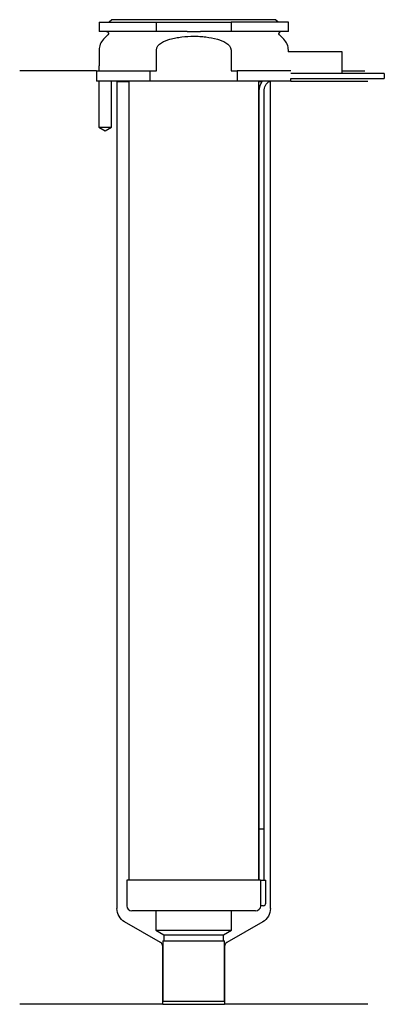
# Model space of a CAD drawing. Header units: inches. Extents: x 24 to 95, y 92 to 284.
import ezdxf

# ---------------------------------------------------------------- set-up
doc = ezdxf.new("R2010")
doc.units = ezdxf.units.IN
for name, color, linetype in [('201', 7, 'Continuous'), ('30', 7, 'Continuous'), ('32', 7, 'Continuous')]:
    doc.layers.add(name, color=color, linetype=linetype)

msp = doc.modelspace()

# ---------------------------------------------------------------- linework, layer by layer
at = {"layer": '201', "color": 113}
for p, q in [((38.53, 274.31), (23.53, 274.31)), ((38.53, 274.31), (38.53, 272.31)), ((86.53, 274.31), (90.99, 274.31)), ((38.98, 272.31), (38.98, 263.31)), ((41.48, 263.31), (41.48, 272.31)), ((42.43, 272.31), (42.53, 272.21)), ((42.53, 272.21), (44.83, 272.21)), ((42.53, 272.21), (42.53, 110.44)), ((70.23, 272.21), (70.84, 272.21)), ((72.15, 272.21), (72.53, 272.21)), ((72.53, 272.21), (72.63, 272.31)), ((72.53, 110.44), (72.53, 272.21)), ((76.53, 272.31), (91.53, 272.31)), ((38.98, 263.31), (40.23, 262.59)), ((40.23, 262.59), (41.48, 263.31)), ((51.02, 103.81), (44.03, 107.85)), ((71.03, 107.85), (64.03, 103.81)), ((51.52, 91.72), (51.52, 102.94)), ((63.53, 102.94), (63.53, 91.72)), ((51.52, 91.72), (23.53, 91.72)), ((51.52, 91.72), (63.53, 91.72)), ((91.53, 91.72), (63.53, 91.72))]:
    msp.add_line(p, q, dxfattribs=at)
at = {"layer": '201', "color": 113, "extrusion": (0, 0, -1)}
for centre, start, end in [((-45.53, 110.44), 300, 360), ((-69.53, 110.44), 180, 240)]:
    msp.add_arc(centre, 3, start, end, dxfattribs=at)
at = {"layer": '201', "color": 113}
for centre, start, end in [((50.52, 102.94), 0, 60), ((64.53, 102.94), 120, 180)]:
    msp.add_arc(centre, 1, start, end, dxfattribs=at)
at = {"layer": '30', "color": 113}
for p, q in [((39.03, 283.81), (39.03, 282.01)), ((39.03, 283.81), (50.23, 283.81)), ((41.53, 284.31), (41.03, 283.81)), ((73.53, 284.31), (41.53, 284.31)), ((50.23, 282.01), (50.23, 283.81)), ((50.23, 283.81), (64.82, 283.81)), ((64.82, 283.81), (64.82, 282.01)), ((76.03, 283.81), (64.82, 283.81)), ((74.03, 283.81), (73.53, 284.31)), ((76.03, 282.01), (76.03, 283.81)), ((50.23, 282.01), (39.03, 282.01)), ((40.76, 281.33), (39.9, 280.48)), ((56.22, 282.01), (50.23, 282.01)), ((64.82, 282.01), (58.83, 282.01)), ((76.03, 282.01), (64.82, 282.01)), ((75.15, 280.48), (74.29, 281.33)), ((39.03, 278.35), (39.03, 275.31)), ((50.23, 274.31), (50.23, 278.35)), ((64.82, 278.35), (64.82, 274.31)), ((76.03, 278.01), (76.03, 278.35)), ((38.53, 274.31), (38.53, 272.31)), ((38.53, 274.31), (49.04, 274.31)), ((38.98, 275.31), (39.03, 275.31)), ((38.98, 275.31), (38.98, 274.31)), ((49.04, 274.31), (50.23, 274.31)), ((49.04, 272.31), (49.04, 274.31)), ((64.82, 274.31), (66.01, 274.31)), ((76.48, 274.31), (66.01, 274.31)), ((66.01, 274.31), (66.01, 272.31)), ((94.78, 273.81), (86.53, 273.81)), ((94.78, 273.81), (94.78, 272.81)), ((49.04, 272.31), (38.53, 272.31)), ((38.98, 272.31), (38.98, 263.31)), ((41.48, 263.31), (41.48, 272.31)), ((44.83, 272.31), (44.83, 116.01)), ((66.01, 272.31), (49.04, 272.31)), ((76.53, 272.31), (66.01, 272.31)), ((70.23, 116.01), (70.23, 272.31)), ((76.53, 272.81), (94.78, 272.81)), ((76.53, 272.31), (76.53, 272.81)), ((70.28, 270.31), (70.28, 126.01)), ((71.28, 126.01), (71.28, 270.31)), ((38.98, 263.31), (41.48, 263.31)), ((70.28, 126.01), (71.28, 126.01)), ((70.28, 126.01), (71.28, 126.01)), ((70.28, 126.01), (70.28, 116.01)), ((71.28, 116.01), (71.28, 126.01)), ((44.43, 116.01), (44.43, 111.01)), ((70.6, 116.01), (44.43, 116.01)), ((70.6, 116.01), (70.6, 111.51)), ((70.6, 116.01), (71.63, 116.01)), ((71.63, 111.51), (71.63, 116.01)), ((69.63, 110.01), (45.43, 110.01)), ((50.13, 110.01), (50.13, 106.23)), ((64.93, 106.23), (64.93, 110.01)), ((71.13, 111.01), (70.62, 111.01)), ((50.13, 106.23), (64.93, 106.23)), ((50.13, 106.23), (51.72, 105.31)), ((63.33, 105.31), (64.93, 106.23)), ((51.52, 104.11), (51.52, 92.31)), ((51.52, 104.11), (63.53, 104.11)), ((51.72, 105.31), (63.33, 105.31)), ((51.72, 105.31), (51.72, 104.11)), ((63.33, 104.11), (63.33, 105.31)), ((63.53, 92.31), (63.53, 104.11)), ((51.52, 92.31), (63.53, 92.31))]:
    msp.add_line(p, q, dxfattribs=at)
at = {"layer": '30', "color": 113, "extrusion": (0, 0, -1)}
for centre, radius, start, end in [((-40.48, 281.61), 0.4, 90, 225), ((-74.58, 281.61), 0.4, -45, 90), ((-73.78, 270.31), 2.5, 0, 53.1295)]:
    msp.add_arc(centre, radius, start, end, dxfattribs=at)
at = {"layer": '30', "color": 113}
for centre, radius, start, end in [((42.03, 278.35), 3, 135, 180), ((73.03, 278.35), 3, 0, 45), ((73.78, 270.31), 3.5, 145.1489, 180), ((45.43, 111.01), 1, 180, 270), ((69.63, 111.01), 1, -90, 0), ((71.13, 111.51), 0.5, -90, 0)]:
    msp.add_arc(centre, radius, start, end, dxfattribs=at)
for points, knots in [([(56.22, 282.01), (56.65, 282.01), (57.08, 282.01), (57.54, 282.01), (57.57, 282.01), (57.62, 282.01), (57.7, 282.01), (57.9, 282.01), (58.06, 282.01), (58.39, 282.01), (58.61, 282.01), (58.83, 282.01)], [0, 0, 0, 0, 0.5, 0.5, 0.53125, 0.53125, 0.5625, 0.625, 0.75, 0.75, 1, 1, 1, 1]), ([(50.23, 278.35), (50.23, 278.96), (50.71, 279.47), (51.73, 280.12), (52.31, 280.32), (52.89, 280.48)], [0, 0, 0, 0, 0.5, 0.5, 1, 1, 1, 1]), ([(52.89, 280.48), (53.08, 280.53), (53.27, 280.57), (53.65, 280.66), (53.84, 280.7), (54.42, 280.82), (54.8, 280.89), (55.96, 281.04), (56.74, 281.1), (57.72, 281.1), (57.92, 281.09), (58.31, 281.08), (58.51, 281.07), (59.1, 281.03), (59.49, 280.99), (60.65, 280.83), (61.41, 280.67), (62.16, 280.48)], [0, 0, 0, 0, 0.0625, 0.0625, 0.125, 0.125, 0.25, 0.25, 0.5, 0.5, 0.5625, 0.5625, 0.625, 0.625, 0.75, 0.75, 1, 1, 1, 1]), ([(62.16, 280.48), (62.75, 280.32), (63.31, 280.12), (64.34, 279.47), (64.82, 278.97), (64.82, 278.35)], [0, 0, 0, 0, 0.5, 0.5, 1, 1, 1, 1]), ([(70.6, 111.51), (70.6, 111.46), (70.6, 111.4), (70.6, 111.3), (70.6, 111.25), (70.61, 111.16), (70.61, 111.12), (70.61, 111.06), (70.62, 111.04), (70.62, 111.03), (70.62, 111.02), (70.62, 111.01)], [0, 0, 0, 0, 0.208202, 0.208202, 0.416635, 0.416635, 0.625338, 0.625338, 0.835614, 0.835614, 1, 1, 1, 1])]:
    msp.add_open_spline(points, degree=3, knots=knots, dxfattribs=at)
at = {"layer": '32', "color": 113}
for p, q in [((86.53, 278.01), (75.98, 278.01)), ((86.53, 273.81), (86.53, 278.01)), ((86.53, 273.81), (76.48, 273.81))]:
    msp.add_line(p, q, dxfattribs=at)

doc.saveas('drawing.dxf')
